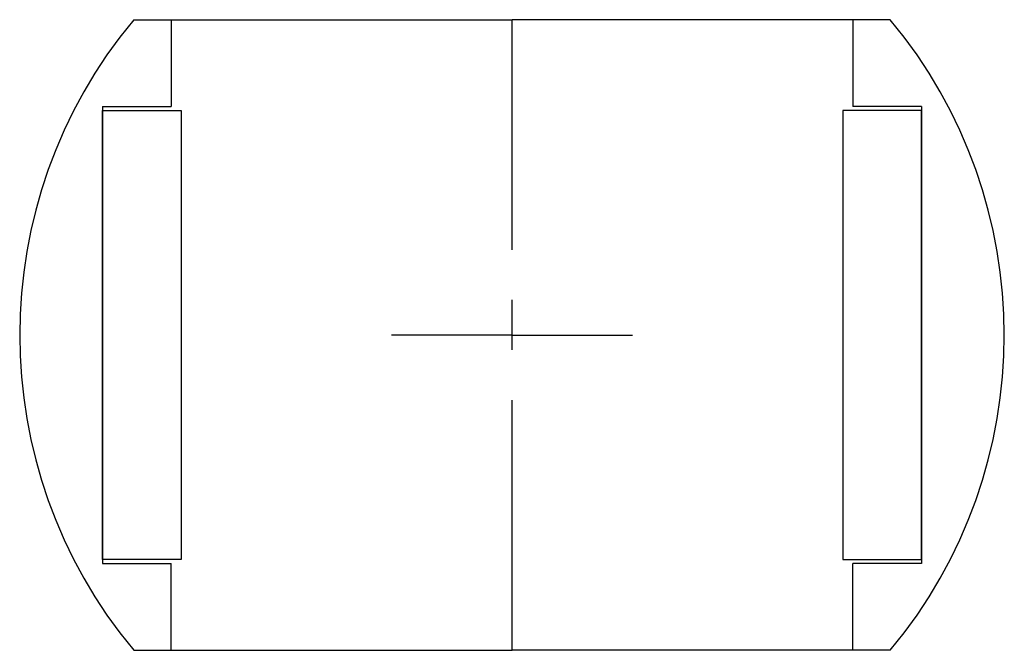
# Model space of a CAD drawing. Header units: millimetres. Extents: x 508 to 633, y 252 to 332.
import ezdxf

# ---------------------------------------------------------------- set-up
doc = ezdxf.new("R2010")
doc.units = ezdxf.units.MM
doc.linetypes.add('CENTER', pattern=[50.8, 31.75, -6.35, 6.35, -6.35])
doc.layers.add('CENTER', color=9, linetype='CENTER')

msp = doc.modelspace()

# ---------------------------------------------------------------- linework, layer by layer
for p, q in [((522.46, 332.15), (570.48, 332.15)), ((527.23, 332.15), (527.23, 321.15)), ((618.5, 332.15), (570.48, 332.15)), ((613.73, 332.15), (613.73, 321.15)), ((518.48, 321.15), (527.23, 321.15)), ((518.48, 321.15), (518.48, 263.15)), ((518.48, 263.65), (518.48, 320.65)), ((518.48, 320.65), (528.48, 320.65)), ((528.48, 320.65), (528.48, 263.65)), ((612.48, 320.65), (612.48, 263.65)), ((622.48, 320.65), (612.48, 320.65)), ((622.48, 321.15), (613.73, 321.15)), ((622.48, 321.15), (622.48, 263.15)), ((622.48, 263.65), (622.48, 320.65)), ((528.48, 263.65), (518.48, 263.65)), ((518.48, 263.15), (527.23, 263.15)), ((527.23, 252.15), (527.23, 263.15)), ((612.48, 263.65), (622.48, 263.65)), ((622.48, 263.15), (613.73, 263.15)), ((613.73, 252.15), (613.73, 263.15)), ((522.46, 252.15), (570.48, 252.15)), ((618.5, 252.15), (570.48, 252.15))]:
    msp.add_line(p, q)
for start, end in [(140.2082, 219.7918), (320.2082, 39.7918)]:
    msp.add_arc((570.48, 292.15), 62.5, start, end)
at = {"layer": 'CENTER'}
for p, q in [((570.48, 252.15), (570.48, 332.15)), ((570.48, 292.15), (555.19, 292.15)), ((570.48, 292.15), (585.77, 292.15))]:
    msp.add_line(p, q, dxfattribs=at)

doc.saveas('drawing.dxf')
